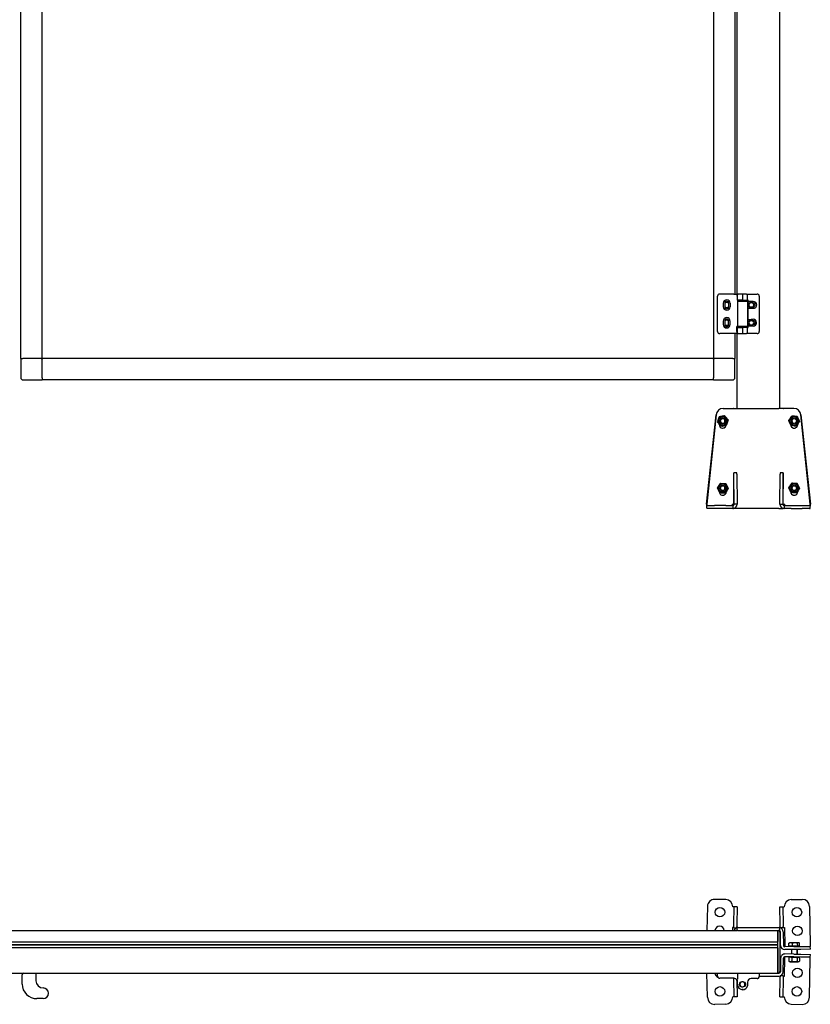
# Model space of a CAD drawing. Header units: millimetres. Extents: x 720 to 2934, y 1072 to 3829.
# Tile 2 of 3: x 1827 to 2934, y 1072 to 2450. Entities that reach past the tile are written whole.
import ezdxf

# ---------------------------------------------------------------- set-up
doc = ezdxf.new("R2010")
doc.units = ezdxf.units.MM
doc.header["$LTSCALE"] = 15
doc.layers.add('VISIBILE', color=7, linetype='Continuous', lineweight=30)
doc.layers.add('VISIBILE SOTTILE', color=4, linetype='Continuous', lineweight=20, true_color=0x00ffff)

msp = doc.modelspace()

# ---------------------------------------------------------------- linework, layer by layer
at = {"layer": 'VISIBILE'}
for p, q in [((2891.6, 1905.9), (2891.6, 3765.9)), ((1828.6, 1975.9), (1828.6, 3735.9)), ((2831.6, 2066.2), (2831.6, 3655.7)), ((2828.6, 3645.7), (2828.6, 2066.2)), ((2798.6, 2836.6), (2798.6, 1975.9)), ((1858.6, 1975.9), (1858.6, 2798.4)), ((2804.3, 2013.7), (2804.3, 2063.2)), ((2827.1, 2066.2), (2807.3, 2066.2)), ((2827.1, 2066.2), (2832.1, 2066.2)), ((2832.1, 2056.2), (2831.8, 2056.2)), ((2832.1, 2066.2), (2832.1, 2065.6)), ((2832.1, 2057.4), (2832.1, 2065.2)), ((2839.6, 2057.4), (2832.1, 2057.4)), ((2832.1, 2057.4), (2832.1, 2056.2)), ((2832.1, 2056.2), (2846.3, 2056.2)), ((2832.1, 2056.2), (2832.1, 2020.7)), ((2839.5, 2066.2), (2833.1, 2066.2)), ((2835.1, 2056.2), (2835.1, 2057.4)), ((2845, 2066.2), (2839.5, 2066.2)), ((2839.6, 2057.4), (2839.6, 2065.2)), ((2839.6, 2057.4), (2846.3, 2057.4)), ((2843.1, 2056.2), (2843.1, 2057.4)), ((2845, 2066.2), (2851.3, 2066.2)), ((2846.3, 2057.4), (2846.3, 2064.9)), ((2847.3, 2057.4), (2846.3, 2057.4)), ((2846.3, 2056.2), (2846.3, 2020.7)), ((2847.3, 2055.3), (2847.3, 2057.4)), ((2851.3, 2055.7), (2849.3, 2055.7)), ((2851.3, 2066.2), (2859.6, 2066.2)), ((2854.3, 2055.7), (2851.3, 2055.7)), ((2862.6, 2063.2), (2862.6, 2013.7)), ((2812.3, 2053.4), (2812.3, 2048.4)), ((2814.3, 2053.4), (2814.3, 2048.4)), ((2819.8, 2053.4), (2819.8, 2048.4)), ((2821.8, 2053.4), (2821.8, 2048.4)), ((2847.3, 2030.3), (2847.3, 2046.6)), ((2854.3, 2053.7), (2849.3, 2053.7)), ((2849.3, 2048.2), (2854.3, 2048.2)), ((2849.3, 2046.2), (2851.3, 2046.2)), ((2851.3, 2046.2), (2854.3, 2046.2)), ((2812.3, 2028.4), (2812.3, 2023.4)), ((2814.3, 2028.4), (2814.3, 2023.4)), ((2819.8, 2023.4), (2819.8, 2028.4)), ((2821.8, 2023.4), (2821.8, 2028.4)), ((2849.1, 2030.7), (2851.3, 2030.8)), ((2854.4, 2028.7), (2849.3, 2028.7)), ((2851.3, 2030.8), (2854.1, 2030.8)), ((2832.1, 2020.7), (2831.3, 2020.7)), ((2831.3, 2013.7), (2831.3, 2020.7)), ((2831.3, 2013.7), (2831.3, 2010.7)), ((2831.6, 1905.9), (2831.6, 2020.7)), ((2846.3, 2020.7), (2832.1, 2020.7)), ((2832.1, 2019.4), (2839.6, 2019.4)), ((2832.1, 2011.7), (2832.1, 2019.4)), ((2835.1, 2019.4), (2835.1, 2020.7)), ((2846.3, 2019.4), (2839.6, 2019.4)), ((2839.6, 2011.7), (2839.6, 2019.4)), ((2843.1, 2019.4), (2843.1, 2020.7)), ((2846.3, 2019.4), (2847.3, 2019.4)), ((2846.3, 2012), (2846.3, 2019.4)), ((2847.3, 2019.4), (2847.3, 2021.7)), ((2849.3, 2023.2), (2854.3, 2023.2)), ((2851.3, 2021.3), (2849.3, 2021.2)), ((2854.3, 2021.3), (2851.3, 2021.3)), ((2827.1, 2010.7), (2807.3, 2010.7)), ((2831.3, 2010.7), (2827.1, 2010.7)), ((2828.6, 2010.7), (2828.6, 1975.9)), ((2833.1, 2010.7), (2839.5, 2010.7)), ((2839.5, 2010.7), (2845, 2010.7)), ((2851.3, 2010.7), (2845, 2010.7)), ((2859.6, 2010.7), (2851.3, 2010.7)), ((1828.6, 1975.9), (1831.6, 1975.9)), ((1828.6, 1975.9), (1831.6, 1975.9)), ((1828.6, 1975.9), (1828.6, 1948.9)), ((1855.6, 1975.9), (1831.6, 1975.9)), ((1857.9, 1975.9), (1831.6, 1975.9)), ((1857.9, 1975.9), (1858.6, 1975.9)), ((1857.9, 1975.2), (1857.9, 1975.9)), ((1857.9, 1975.2), (1858.6, 1975.9)), ((1858.6, 1975.2), (1857.9, 1975.2)), ((2798.6, 1975.9), (1858.6, 1975.9)), ((1858.6, 1975.9), (1858.6, 1975.2)), ((1858.6, 1948.9), (1858.6, 1975.2)), ((1858.6, 1948.9), (1858.6, 1972.9)), ((2798.6, 1975.2), (2798.6, 1975.9)), ((2798.6, 1975.9), (2799.3, 1975.9)), ((2799.3, 1975.2), (2798.6, 1975.9)), ((2798.6, 1975.2), (2798.6, 1948.9)), ((2799.3, 1975.2), (2798.6, 1975.2)), ((2798.6, 1972.9), (2798.6, 1948.9)), ((2825.6, 1975.9), (2799.3, 1975.9)), ((2799.3, 1975.9), (2799.3, 1975.2)), ((2825.6, 1975.9), (2801.6, 1975.9)), ((2825.6, 1975.9), (2828.6, 1975.9)), ((2825.6, 1975.9), (2828.6, 1975.9)), ((2828.6, 1948.9), (2828.6, 1975.9)), ((1831.6, 1945.9), (1858.6, 1945.9)), ((1858.6, 1948.9), (1858.6, 1945.9)), ((1858.6, 1948.9), (1858.6, 1945.9)), ((2798.6, 1945.9), (1858.6, 1945.9)), ((2798.6, 1945.9), (2798.6, 1948.9)), ((2798.6, 1945.9), (2798.6, 1948.9)), ((2798.6, 1945.9), (2825.6, 1945.9)), ((2812.2, 1905.9), (2812.1, 1905.9)), ((2812.2, 1905.9), (2824.6, 1905.9)), ((2824.6, 1905.9), (2826.6, 1905.9)), ((2827, 1905.9), (2826.6, 1905.9)), ((2827, 1905.9), (2833, 1905.9)), ((2833, 1905.9), (2890.2, 1905.9)), ((2896.2, 1905.9), (2890.2, 1905.9)), ((2896.2, 1905.9), (2896.6, 1905.9)), ((2898.6, 1905.9), (2896.6, 1905.9)), ((2911, 1905.9), (2898.6, 1905.9)), ((2911.1, 1905.9), (2911, 1905.9)), ((2789, 1771.9), (2802.2, 1897)), ((2802.2, 1897), (2789.1, 1771.9)), ((2806.6, 1894.1), (2806.7, 1894.1)), ((2814, 1895.6), (2814.1, 1895.6)), ((2908.3, 1895.2), (2908.2, 1895.2)), ((2915.8, 1894.7), (2915.7, 1894.7)), ((2934.1, 1771.9), (2921, 1897)), ((2921, 1897), (2934.2, 1771.9)), ((2804.3, 1887), (2804.3, 1887)), ((2806.6, 1883.4), (2806.6, 1884.3)), ((2806.6, 1884.2), (2807, 1883.8)), ((2809.2, 1881.3), (2809.3, 1881.3)), ((2809.8, 1881.4), (2810.2, 1881.1)), ((2810.2, 1881.1), (2813.2, 1882.1)), ((2810.2, 1881.1), (2810.3, 1881.1)), ((2906.6, 1883.4), (2906.6, 1883.7)), ((2906.7, 1883.5), (2906.7, 1883.4)), ((2906.7, 1882.8), (2907.1, 1882.7)), ((2910.8, 1882), (2914.1, 1881.4)), ((2914.1, 1881.4), (2914, 1881.4)), ((2914.1, 1881.4), (2914.4, 1881.7)), ((2914.9, 1881.7), (2914.8, 1881.7)), ((2916.6, 1884.2), (2916.6, 1883.4)), ((2919.1, 1887.9), (2919, 1887.9)), ((2827.1, 1771.9), (2827.1, 1815.9)), ((2831.1, 1815.9), (2827.1, 1815.9)), ((2827.1, 1815.9), (2827.1, 1815.9)), ((2827.6, 1771.9), (2827.1, 1813.9)), ((2831.1, 1813.9), (2831.6, 1771.9)), ((2891.6, 1771.9), (2892, 1813.9)), ((2896.1, 1815.9), (2892.1, 1815.9)), ((2896, 1813.9), (2895.6, 1771.9)), ((2896.1, 1771.9), (2896.1, 1815.9)), ((2896.1, 1815.9), (2896.1, 1815.9)), ((2804.1, 1794.8), (2804.2, 1794.8)), ((2808.2, 1801.1), (2808.3, 1801.1)), ((2908.3, 1801.2), (2908.2, 1801.2)), ((2915.8, 1800.7), (2915.7, 1800.7)), ((2919.1, 1793.9), (2919, 1793.9)), ((2806.6, 1789.4), (2806.6, 1790)), ((2806.6, 1789.9), (2807.4, 1788.2)), ((2807.4, 1788.2), (2807.5, 1788.2)), ((2807.5, 1788.1), (2807.6, 1788.1)), ((2811.2, 1788), (2814.9, 1787.7)), ((2814.9, 1787.7), (2814.9, 1787.8)), ((2814.9, 1787.7), (2815, 1787.7)), ((2815, 1787.8), (2815.1, 1787.8)), ((2816.5, 1789.4), (2816.5, 1789.9)), ((2816.6, 1790), (2816.6, 1789.4)), ((2906.6, 1789.4), (2906.6, 1789.7)), ((2906.7, 1789.5), (2906.7, 1789.4)), ((2914.9, 1787.7), (2914.8, 1787.7)), ((2914.9, 1787.7), (2915.8, 1789.1)), ((2914.9, 1787.7), (2914.9, 1787.7)), ((2914.9, 1787.7), (2914.9, 1787.7)), ((2916.6, 1790.2), (2916.6, 1789.4)), ((2789, 1771.9), (2789.1, 1771.9)), ((2790.1, 1769.9), (2789.1, 1769.9)), ((2790.1, 1765.9), (2789.1, 1765.9)), ((2790.1, 1769.9), (2800.2, 1769.9)), ((2800.2, 1765.9), (2790.1, 1765.9)), ((2815.7, 1769.9), (2800.2, 1769.9)), ((2815.7, 1765.9), (2800.2, 1765.9)), ((2815.7, 1769.9), (2825.6, 1769.9)), ((2825.6, 1765.9), (2815.7, 1765.9)), ((2824.6, 1771.9), (2826.6, 1771.9)), ((2825.6, 1769.9), (2825.6, 1765.9)), ((2826.6, 1771.9), (2826.6, 1770.7)), ((2826.6, 1766), (2826.6, 1765.9)), ((2826.6, 1765.9), (2827, 1765.9)), ((2833, 1765.9), (2827, 1765.9)), ((2827.1, 1771.9), (2827.1, 1771.9)), ((2831.6, 1771.9), (2827.6, 1771.9)), ((2890.2, 1765.9), (2833, 1765.9)), ((2890.2, 1765.9), (2896.2, 1765.9)), ((2891.6, 1771.9), (2895.6, 1771.9)), ((2896.1, 1771.9), (2896.1, 1771.9)), ((2896.6, 1765.9), (2896.2, 1765.9)), ((2896.6, 1770.7), (2896.6, 1771.9)), ((2896.6, 1771.9), (2898.6, 1771.9)), ((2896.6, 1765.9), (2896.6, 1766)), ((2897.6, 1769.9), (2907.4, 1769.9)), ((2897.6, 1769.9), (2897.6, 1765.9)), ((2907.4, 1765.9), (2897.6, 1765.9)), ((2907.4, 1769.9), (2922.9, 1769.9)), ((2907.4, 1765.9), (2922.9, 1765.9)), ((2922.9, 1769.9), (2933.1, 1769.9)), ((2933.1, 1765.9), (2922.9, 1765.9)), ((2933.1, 1769.9), (2934.1, 1769.9)), ((2933.1, 1765.9), (2934.1, 1765.9)), ((2934.1, 1771.9), (2934.2, 1771.9)), ((2815.7, 1218.3), (2800.2, 1218.6)), ((2907.4, 1218.3), (2922.9, 1218.6)), ((2790.1, 1208.8), (2789.5, 1175.1)), ((2827.6, 1208.1), (2825.6, 1208.2)), ((2825.6, 1208.2), (2825.6, 1208.2)), ((2825.6, 1208.2), (2825.6, 1208.2)), ((2825.6, 1208.2), (2825.6, 1208.2)), ((2827.1, 1183.9), (2827.6, 1208.1)), ((2831.6, 1208), (2827.6, 1208.1)), ((2831.6, 1208), (2831.1, 1183.8)), ((2891.6, 1208), (2895.6, 1208.1)), ((2892, 1183.8), (2891.6, 1208)), ((2895.6, 1208.1), (2897.6, 1208.2)), ((2895.6, 1208.1), (2896, 1183.9)), ((2897.6, 1208.2), (2897.6, 1208.2)), ((2897.6, 1208.2), (2897.6, 1208.2)), ((2897.6, 1208.2), (2897.6, 1208.2)), ((2933.1, 1208.8), (2934.1, 1154.8)), ((822.6, 1175.1), (2831.6, 1175.1)), ((2825.1, 1179.1), (2825, 1175.1)), ((2827.1, 1179.1), (2825.1, 1179.1)), ((2825.1, 1179.1), (2825.1, 1179.1)), ((2825.1, 1179.1), (2825.1, 1179.1)), ((2825.1, 1179.1), (2825.1, 1179.1)), ((2827.1, 1180.4), (2827.1, 1183.9)), ((2827.1, 1178.9), (2827.1, 1180.4)), ((2827.1, 1178.9), (2831.1, 1178.9)), ((2831.1, 1183.8), (2831.1, 1180.3)), ((2831.1, 1178.9), (2831.1, 1180.3)), ((2832.6, 1179.1), (2831.6, 1179.1)), ((2831.6, 1175.1), (2831.6, 1179.1)), ((2832.6, 1175.1), (2831.6, 1175.1)), ((2832.6, 1179.1), (2890.6, 1179.1)), ((2832.6, 1175.1), (2890.6, 1175.1)), ((2888.6, 1172.6), (2888.6, 1175.1)), ((2888.6, 1175.1), (2888.6, 1172.6)), ((2888.6, 1172.6), (2888.6, 1159.6)), ((2888.6, 1117.6), (2888.6, 1172.6)), ((2891.6, 1179.1), (2890.6, 1179.1)), ((2891.6, 1175.1), (2890.6, 1175.1)), ((2891.6, 1175.1), (2891.6, 1179.1)), ((2891.6, 1172.6), (2891.6, 1173.1)), ((2891.6, 1172.6), (2891.6, 1117.6)), ((2892.1, 1180.3), (2892, 1183.8)), ((2892.1, 1178.9), (2892.1, 1180.3)), ((2896.1, 1178.9), (2892.1, 1178.9)), ((2892.6, 1154.1), (2892.2, 1173.2)), ((2896, 1183.9), (2896.1, 1180.4)), ((2896.1, 1178.9), (2896.1, 1180.4)), ((2896.1, 1179.1), (2898.1, 1179.1)), ((2896.2, 1173.2), (2896.6, 1154.1)), ((2898.1, 1179.1), (2898.1, 1179.1)), ((2898.1, 1179.1), (2898.1, 1179.1)), ((2898.1, 1179.1), (2898.1, 1179.1)), ((2898.1, 1179.1), (2898.6, 1154.2)), ((765.6, 1159.3), (2888.6, 1159.3)), ((765.6, 1155.3), (2888.6, 1155.3)), ((765.6, 1155.1), (2888.6, 1155.1)), ((765.6, 1154.9), (2888.6, 1154.9)), ((765.6, 1151), (2888.6, 1151)), ((2888.6, 1150.7), (2888.6, 1117.6)), ((2898.6, 1154.2), (2898.6, 1152.2)), ((2911, 1152.4), (2898.6, 1152.2)), ((2911.1, 1148.4), (2898.7, 1148.2)), ((2904.1, 1152.9), (2904, 1157)), ((2904.2, 1152.9), (2904.1, 1157)), ((2904.2, 1152.9), (2904.1, 1152.9)), ((2909.1, 1152.9), (2904.2, 1152.9)), ((2904.6, 1157.3), (2904.3, 1157.1)), ((2905, 1157.6), (2904.6, 1157.3)), ((2906.6, 1157.6), (2905, 1157.6)), ((2905.8, 1152.9), (2905.8, 1152.3)), ((2912.7, 1157.7), (2906.6, 1157.6)), ((2907.7, 1148.3), (2907.8, 1141.9)), ((2909.1, 1152.9), (2909, 1157.1)), ((2916.5, 1153.1), (2909.1, 1152.9)), ((2911, 1152.4), (2921, 1152.6)), ((2921, 1148.6), (2911.1, 1148.4)), ((2917.6, 1157.8), (2912.7, 1157.7)), ((2915.7, 1148.5), (2915.8, 1141.8)), ((2916.5, 1153.1), (2916.4, 1157.2)), ((2919, 1153.1), (2916.5, 1153.1)), ((2917.4, 1153.1), (2917.4, 1152.5)), ((2918, 1157.8), (2917.6, 1157.8)), ((2918, 1157.8), (2918.4, 1157.6)), ((2918.4, 1157.6), (2918.8, 1157.4)), ((2919, 1153.1), (2918.9, 1157.2)), ((2919.1, 1153.1), (2919, 1157.2)), ((2919.1, 1153.1), (2919, 1153.1)), ((2921, 1152.6), (2934.1, 1152.8)), ((2934.2, 1148.8), (2921, 1148.6)), ((2934.1, 1154.8), (2934.1, 1152.8)), ((2934.2, 1148.8), (2934.1, 1152.8)), ((2892.6, 1136.2), (2892.2, 1117.1)), ((2896.2, 1117), (2896.6, 1136.1)), ((2898.1, 1111.1), (2898.6, 1136.1)), ((2911, 1137.9), (2898.6, 1138.1)), ((2898.6, 1136.1), (2898.6, 1138.1)), ((2911.1, 1141.9), (2898.7, 1142.1)), ((2904.1, 1137), (2904, 1132.2)), ((2905.8, 1138), (2904.3, 1137.2)), ((2905.7, 1131.2), (2904.3, 1132)), ((2905.7, 1131.2), (2917.3, 1131)), ((2908.3, 1136.9), (2908.2, 1132.1)), ((2921, 1137.7), (2911, 1137.9)), ((2911.1, 1141.9), (2921, 1141.7)), ((2915.8, 1136.8), (2915.7, 1132)), ((2917.3, 1131), (2918.7, 1131.8)), ((2917.4, 1137.8), (2918.8, 1136.9)), ((2919.1, 1136.7), (2919, 1131.9)), ((2921, 1141.7), (2934.2, 1141.5)), ((2934.1, 1137.5), (2921, 1137.7)), ((2933.1, 1081.5), (2934.1, 1135.5)), ((2934.1, 1137.5), (2934.2, 1141.5)), ((2934.1, 1135.5), (2934.1, 1137.5)), ((2888.6, 1115.1), (2888.6, 1117.6)), ((2888.6, 1117.6), (2888.6, 1115.1)), ((2891.6, 1117.1), (2891.6, 1117.6)), ((765.6, 1115.1), (2888.6, 1115.1)), ((1830.6, 1100), (1830.6, 1113.1)), ((1848.9, 1114.1), (1849.9, 1115.1)), ((1849.9, 1115.1), (1849.9, 1104.6)), ((2790.1, 1081.5), (2789.5, 1115.1)), ((2804.3, 1111.1), (2804.3, 1115.1)), ((2827.1, 1108.1), (2807.3, 1108.1)), ((2827.1, 1106.4), (2827.1, 1108.1)), ((2827.6, 1082.1), (2827.1, 1106.4)), ((2831.2, 1106.1), (2831.6, 1082.2)), ((2832.1, 1115.1), (2832.1, 1109.4)), ((2832.1, 1109.4), (2832.1, 1106.8)), ((2832.1, 1099.6), (2832.1, 1106.1)), ((2859.6, 1107.6), (2851.3, 1107.6)), ((2862.6, 1115.1), (2862.6, 1110.6)), ((2862.6, 1111.1), (2890.2, 1111.1)), ((2888.6, 1115.1), (2889.6, 1115.1)), ((2889.6, 1115.1), (2890.2, 1115.1)), ((2891.6, 1082.2), (2892, 1106.4)), ((2892, 1106.4), (2892.1, 1109.9)), ((2896.1, 1111.3), (2892.1, 1111.4)), ((2892.1, 1111.4), (2892.1, 1109.9)), ((2896, 1106.4), (2895.6, 1082.1)), ((2896.1, 1109.8), (2896, 1106.4)), ((2896.1, 1111.3), (2896.1, 1109.8)), ((2896.1, 1111.2), (2898.1, 1111.1)), ((2898.1, 1111.1), (2898.1, 1111.1)), ((2898.1, 1111.1), (2898.1, 1111.1)), ((2898.1, 1111.1), (2898.1, 1111.1)), ((2846.3, 1102.6), (2846.3, 1099.2)), ((1859.9, 1079.6), (1851.2, 1079.6)), ((2827.6, 1082.1), (2825.6, 1082.1)), ((2825.6, 1082.1), (2825.6, 1082.1)), ((2825.6, 1082.1), (2825.6, 1082.1)), ((2825.6, 1082.1), (2825.6, 1082.1)), ((2831.6, 1082.2), (2827.6, 1082.1)), ((2891.6, 1082.2), (2895.6, 1082.1)), ((2895.6, 1082.1), (2897.6, 1082.1)), ((2897.6, 1082.1), (2897.6, 1082.1)), ((2897.6, 1082.1), (2897.6, 1082.1)), ((2897.6, 1082.1), (2897.6, 1082.1)), ((2815.7, 1071.9), (2800.2, 1071.6)), ((2907.4, 1071.9), (2922.9, 1071.6))]:
    msp.add_line(p, q, dxfattribs=at)
for centre, radius in [((2807.7, 1200.5), 6.6), ((2915.5, 1200.5), 6.6), ((2916, 1174.5), 6.6), ((2916, 1115.8), 6.6), ((2839.1, 1099.6), 4), ((2807.7, 1089.8), 6.6), ((2915.5, 1089.8), 6.6)]:
    msp.add_circle(centre, radius, dxfattribs=at)
for centre, radius, start, end in [((2807.3, 2063.2), 3, 90, 180), ((2817.1, 2053.4), 4.75, 0, 180), ((2817.1, 2053.4), 2.75, 0, 180), ((2817.1, 2050.9), 3.5, 38.2132, 141.7868), ((2833.1, 2065.2), 1, 90, 180), ((2849.3, 2050.9), 4.75, 114.9958, 128.0077), ((2854.3, 2050.9), 4.75, 270.0007, 90.0007), ((2859.6, 2063.2), 3, 0, 90), ((2817.1, 2048.4), 4.75, 180, 0), ((2817.1, 2050.9), 3.5, 218.2132, 321.7868), ((2817.1, 2048.4), 2.75, 180, 0), ((2849.3, 2050.9), 4.75, 231.9923, 245.0042), ((2849.3, 2050.9), 2.75, 90, 270), ((2851.6, 2050.9), 3.5, 128.2114, 231.785), ((2851.6, 2050.9), 3.5, 308.215, 51.7886), ((2854.3, 2050.9), 2.75, 270.0014, 89.4251), ((2817.1, 2028.4), 4.75, 0, 180), ((2817.1, 2028.4), 2.75, 0, 180), ((2817.1, 2025.9), 3.5, 38.2132, 141.7868), ((2849.2, 2026), 4.75, 114.2464, 127.1481), ((2849.3, 2025.9), 2.75, 89.9963, 270.0037), ((2851.6, 2025.9), 3.5, 128.218, 231.7915), ((2851.6, 2025.9), 3.5, 308.2085, 51.782), ((2854.2, 2026.1), 4.75, 271.0116, 91.0116), ((2854.3, 2025.9), 2.75, 270.0037, 89.0743), ((2807.3, 2013.7), 3, 180, 270), ((2817.1, 2023.4), 4.75, 180, 0), ((2817.1, 2025.9), 3.5, 218.2132, 321.7868), ((2817.1, 2023.4), 2.75, 180, 0), ((2849.2, 2026), 4.75, 232.8519, 245.7536), ((2859.6, 2013.7), 3, 270, 0), ((2833.1, 2011.7), 1, 180, 270), ((1831.6, 1948.9), 3, 180, 270), ((2825.6, 1948.9), 3, 270, 0), ((2800.1, 1208.6), 10, 89, 179), ((2815.6, 1208.3), 10, 359.0573, 89), ((2907.6, 1208.3), 10, 91, 180.9427), ((2923.1, 1208.6), 10, 1, 91), ((2807.2, 1174.5), 6.6, 5.6917, 174.3083), ((2833, 1173.1), 6, 103.1526, 160.5288), ((2889.6, 1173.1), 2, 0, 90), ((2890.2, 1173.1), 2, 1, 90), ((2890.2, 1173.1), 6, 1, 76.8462), ((2898.6, 1154.2), 6, 181, 271), ((2898.6, 1154.2), 2, 181, 271), ((2898.6, 1136.1), 6, 89, 179), ((2898.6, 1136.1), 2, 89, 179), ((2889.6, 1117.1), 2, 270, 0), ((2890.2, 1117.1), 2, 270, 359), ((2890.2, 1117.1), 6, 270, 359), ((1832.6, 1113.1), 2, 90, 180), ((1859.9, 1104.6), 10, 180, 269.9591), ((2807.2, 1115.8), 6.6, 185.6917, 247.6142), ((2807.3, 1111.1), 3, 180, 270), ((2827.1, 1103.1), 5, 22.6199, 90), ((2827.1, 1103.1), 5, 10.4052, 22.6199), ((2851.3, 1102.6), 5, 90, 180), ((2859.6, 1110.6), 3, 270, 0), ((1851, 1100), 20.4, 180, 270.6265), ((1859.9, 1087.1), 7.5, 270, 89.9591), ((2839.6, 1099.6), 7.5, 180, 270), ((2839.2, 1099.2), 7.1, 273.2296, 344.5919), ((2839.2, 1099.7), 7.1, 348.7434, 8.7283), ((1851.2, 1078.6), 1, 90, 90.6265), ((2800.1, 1081.6), 10, 181, 271), ((2815.6, 1081.9), 10, 271, 0.9427), ((2907.6, 1081.9), 10, 179.0573, 269), ((2923.1, 1081.6), 10, 269, 359)]:
    msp.add_arc(centre, radius, start, end, dxfattribs=at)
for centre, major_axis, ratio, start_param, end_param in [((2839.5, 2065.2), (0, -1), 0.028286, 1.570922, 3.141599), ((2839.5, 2011.7), (0, -1), 0.028286, 6.283179, 7.853856), ((2812.2, 1895.9), (0, 10), 0.999848, 0, 1.466077), ((2812.1, 1895.9), (0, 10), 0.999848, 0, 1.466077), ((2911, 1895.9), (0, 10), 0.999848, 4.817109, 6.283185), ((2911.1, 1895.9), (0, 10), 0.999848, 4.817109, 6.283185), ((2811.2, 1888.4), (0, 3.39), 0.999848, 3.349182, 6.075596), ((2911.9, 1888.4), (0, -3.39), 0.999848, 3.349182, 6.075596), ((2811.6, 1883.4), (0, -5), 0.999848, 4.712389, 7.72404), ((2811.5, 1883.4), (0, -5), 0.999848, 0.006982, 1.437905), ((2911.6, 1883.4), (0, -5), 0.999848, 4.712389, 7.853982), ((2911.7, 1883.4), (0, -5), 0.999848, 4.712389, 6.276203), ((2827.1, 1811.9), (0, 4), 0.017452, 5.235988, 6.283185), ((2831.1, 1811.9), (0, 4), 0.017452, 5.235988, 6.283185), ((2892.1, 1811.9), (0, 4), 0.017452, 0, 1.047197), ((2896.1, 1811.9), (0, 4), 0.017452, 0, 1.047198), ((2811.2, 1794.4), (0, 3.39), 0.999848, 3.349182, 6.075596), ((2911.9, 1794.4), (0, -3.39), 0.999848, 3.349182, 6.075596), ((2811.6, 1789.4), (0, -5), 0.999848, 4.712389, 7.853982), ((2811.5, 1789.4), (0, -5), 0.999848, 0.006982, 1.570796), ((2911.6, 1789.4), (0, -5), 0.999848, 4.712389, 7.853982), ((2911.7, 1789.4), (0, -5), 0.999848, 4.712389, 6.276203), ((2789.1, 1771.9), (0, -6), 0.017452, 4.712389, 6.283185), ((2789.1, 1771.9), (0, -2), 0.017452, 4.712389, 6.283185), ((2824.6, 1771.9), (0, -2), 0.017452, 4.712389, 6.283185), ((2825.1, 1771.9), (0, -2), 0.999848, 0, 1.570796), ((2825.6, 1771.9), (0, -6), 0.999848, 0.000254, 1.570796), ((2825.6, 1771.9), (0, -2), 0.999848, 0, 1.570796), ((2897.6, 1771.9), (0, -6), 0.999848, 4.712389, 6.282931), ((2897.6, 1771.9), (0, -2), 0.999848, 4.712389, 6.283185), ((2898.1, 1771.9), (0, -2), 0.999848, 4.712389, 6.283185), ((2898.6, 1771.9), (0, -2), 0.017452, 0, 1.570796), ((2934.1, 1771.9), (0, -6), 0.017452, 0, 1.570796), ((2934.1, 1771.9), (0, -2), 0.017452, 0, 1.570796), ((2839.5, 1093.1), (0.03, -1), 0.000032, 0.000007, 1.570684)]:
    msp.add_ellipse(centre, major_axis=major_axis, ratio=ratio, start_param=start_param, end_param=end_param, dxfattribs=at)
for centre, major_axis in [((2811.7, 1888.4), (0, -5.8)), ((2811.7, 1888.4), (0, -4)), ((2811.7, 1888.4), (0, -3.32)), ((2911.5, 1888.4), (0, -5.8)), ((2911.5, 1888.4), (0, -4)), ((2911.5, 1888.4), (0, -3.32)), ((2811.7, 1794.4), (0, -5.8)), ((2811.7, 1794.4), (0, -4)), ((2811.7, 1794.4), (0, -3.32)), ((2911.5, 1794.4), (0, -5.8)), ((2911.5, 1794.4), (0, -4)), ((2911.5, 1794.4), (0, -3.32))]:
    msp.add_ellipse(centre, major_axis=major_axis, ratio=0.999848, dxfattribs=at)
for points, knots in [([(2831.8, 2063.2), (2831.8, 2063.2), (2831.8, 2063.2), (2831.8, 2063.5), (2831.9, 2063.8), (2832, 2064.2), (2832, 2064.3), (2832.1, 2064.4)], [-0.00079, -0.00079, -0.00079, -0.00079, 0, 0, 0.1013592, 0.1013592, 0.1489796, 0.1489796, 0.1489796, 0.1489796]), ([(2845, 2066.2), (2845.2, 2066.2), (2845.4, 2066.2), (2845.6, 2066.1), (2845.8, 2066), (2846, 2065.8), (2846, 2065.7), (2846.2, 2065.4), (2846.2, 2065.3), (2846.3, 2065), (2846.3, 2065), (2846.3, 2064.9)], [0, 0, 0, 0, 0.0546807, 0.0546807, 0.106564, 0.106564, 0.1581499, 0.1581499, 0.2171658, 0.2171658, 0.2593864, 0.2593864, 0.2593864, 0.2593864]), ([(2849.3, 2055.7), (2849.1, 2055.7), (2849, 2055.7), (2848.5, 2055.7), (2848.1, 2055.6), (2847.6, 2055.4), (2847.4, 2055.3), (2847.3, 2055.3)], [-1.8524771, -1.8524771, -1.8524771, -1.8524771, -1.8116036, -1.8116036, -1.6792144, -1.6792144, -1.6023035, -1.6023035, -1.6023035, -1.6023035]), ([(2847.3, 2046.6), (2847.4, 2046.6), (2847.6, 2046.5), (2848.1, 2046.3), (2848.5, 2046.2), (2849, 2046.2), (2849.1, 2046.2), (2849.3, 2046.2)], [-3.5515084, -3.5515084, -3.5515084, -3.5515084, -3.4745975, -3.4745975, -3.3422083, -3.3422083, -3.3013223, -3.3013223, -3.3013223, -3.3013223]), ([(2847.3, 2030.3), (2847.4, 2030.4), (2847.6, 2030.5), (2848.1, 2030.6), (2848.5, 2030.7), (2848.9, 2030.7), (2849, 2030.7), (2849.1, 2030.7)], [1.5947664, 1.5947664, 1.5947664, 1.5947664, 1.6692297, 1.6692297, 1.8004404, 1.8004404, 1.8287691, 1.8287691, 1.8287691, 1.8287691]), ([(2849.3, 2021.2), (2849.2, 2021.2), (2849, 2021.3), (2848.5, 2021.3), (2848.1, 2021.4), (2847.6, 2021.5), (2847.4, 2021.6), (2847.3, 2021.7)], [3.2774849, 3.2774849, 3.2774849, 3.2774849, 3.3253237, 3.3253237, 3.4565344, 3.4565344, 3.5309977, 3.5309977, 3.5309977, 3.5309977]), ([(2846.3, 2012), (2846.3, 2011.8), (2846.2, 2011.4), (2845.9, 2011.1), (2845.8, 2011), (2845.5, 2010.8), (2845.4, 2010.7), (2845.2, 2010.7), (2845.1, 2010.7), (2845, 2010.7)], [0, 0, 0, 0, 0.1289724, 0.1289724, 0.1798408, 0.1798408, 0.2339204, 0.2339204, 0.2582532, 0.2582532, 0.2582532, 0.2582532]), ([(2831.8, 1105), (2831.8, 1105), (2831.8, 1105), (2831.8, 1105), (2831.9, 1104.9), (2832, 1104.9), (2832, 1104.9), (2832.1, 1105)], [-0.00079, -0.00079, -0.00079, -0.00079, 0, 0, 0.1013592, 0.1013592, 0.1489796, 0.1489796, 0.1489796, 0.1489796]), ([(2842.5, 1100.5), (2842.4, 1100.7), (2842.3, 1100.9), (2842.1, 1101.4), (2842, 1101.6), (2841.6, 1102.1), (2841.2, 1102.4), (2840.4, 1102.9), (2840, 1103), (2839.1, 1103.2), (2838.7, 1103.1), (2837.8, 1102.9), (2837.4, 1102.7), (2836.6, 1102.2), (2836.3, 1101.9), (2835.9, 1101.1), (2835.7, 1100.7), (2835.6, 1100), (2835.6, 1099.7), (2835.6, 1099.3), (2835.6, 1099), (2835.7, 1098.8)], [0.000001, 0.000001, 0.000001, 0.000001, 0.072892, 0.072892, 0.145679, 0.145679, 0.279312, 0.279312, 0.411914, 0.411914, 0.5449, 0.5449, 0.677849, 0.677849, 0.810906, 0.810906, 0.944641, 0.944641, 1.017023, 1.017023, 1.089555, 1.089555, 1.089555, 1.089555]), ([(2835.7, 1098.8), (2835.7, 1098.6), (2835.8, 1098.3), (2836, 1097.9), (2836.1, 1097.7), (2836.6, 1097.1), (2836.9, 1096.8), (2837.7, 1096.4), (2838.1, 1096.2), (2839, 1096.1), (2839.5, 1096.1), (2840.3, 1096.3), (2840.8, 1096.5), (2841.5, 1097.1), (2841.8, 1097.4), (2842.3, 1098.1), (2842.4, 1098.6), (2842.6, 1099.3), (2842.6, 1099.5), (2842.6, 1100), (2842.5, 1100.2), (2842.5, 1100.5)], [0.000001, 0.000001, 0.000001, 0.000001, 0.072707, 0.072707, 0.145261, 0.145261, 0.279316, 0.279316, 0.412691, 0.412691, 0.545957, 0.545957, 0.679261, 0.679261, 0.812179, 0.812179, 0.946132, 0.946132, 1.019092, 1.019092, 1.092158, 1.092158, 1.092158, 1.092158])]:
    msp.add_open_spline(points, degree=3, knots=knots, dxfattribs=at)
for points, weights in [([(2806.6, 1894.1), (2805.4, 1890.5), (2804.3, 1887)], [1, 1.15470053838, 1]), ([(2804.3, 1887), (2805.5, 1890.5), (2806.7, 1894.1)], [1, 1.15470053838, 1]), ([(2814, 1895.6), (2810.3, 1894.8), (2806.6, 1894.1)], [1, 1.15470053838, 1]), ([(2806.7, 1894.1), (2810.4, 1894.8), (2814.1, 1895.6)], [1, 1.15470053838, 1]), ([(2814.1, 1895.6), (2816.6, 1892.8), (2819, 1889.9)], [1, 1.15470053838, 1]), ([(2819, 1889.9), (2817.9, 1886.4), (2816.7, 1882.8)], [1, 1.15470053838, 1]), ([(2904, 1889), (2906.1, 1892.1), (2908.2, 1895.2)], [1, 1.15470053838, 1]), ([(2907.3, 1882.2), (2905.6, 1885.6), (2904, 1889)], [1, 1.15470053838, 1]), ([(2908.2, 1895.2), (2911.9, 1894.9), (2915.7, 1894.7)], [1, 1.15470053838, 1]), ([(2915.8, 1894.7), (2912, 1894.9), (2908.3, 1895.2)], [1, 1.15470053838, 1]), ([(2915.7, 1894.7), (2917.3, 1891.3), (2919, 1887.9)], [1, 1.15470053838, 1]), ([(2919.1, 1887.9), (2917.4, 1891.3), (2915.8, 1894.7)], [1, 1.15470053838, 1]), ([(2804.3, 1887), (2806.7, 1884.1), (2809.2, 1881.3)], [1, 1.15470053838, 1]), ([(2809.3, 1881.3), (2806.8, 1884.1), (2804.3, 1887)], [1, 1.15470053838, 1]), ([(2816.7, 1882.8), (2813, 1882.1), (2809.3, 1881.3)], [1, 1.15470053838, 1]), ([(2810.3, 1881.1), (2812, 1881.7), (2813.4, 1882.2)], [1, 1.03282830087, 1.0088682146]), ([(2906.7, 1882.7), (2906.9, 1882.7), (2907.1, 1882.7)], [1.00190401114, 1.00520673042, 1.00787056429]), ([(2914.8, 1881.7), (2911, 1882), (2907.3, 1882.2)], [1, 1.15470053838, 1]), ([(2910.7, 1882), (2912.2, 1881.7), (2914, 1881.4)], [1.0075045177, 1.03373297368, 1]), ([(2919, 1887.9), (2916.9, 1884.8), (2914.8, 1881.7)], [1, 1.15470053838, 1]), ([(2914.9, 1881.7), (2917, 1884.8), (2919.1, 1887.9)], [1, 1.15470053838, 1]), ([(2808.2, 1801.1), (2806.1, 1798), (2804.1, 1794.8)], [1, 1.15470053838, 1]), ([(2804.1, 1794.8), (2805.8, 1791.5), (2807.5, 1788.1)], [1, 1.15470053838, 1]), ([(2804.2, 1794.8), (2806.3, 1798), (2808.3, 1801.1)], [1, 1.15470053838, 1]), ([(2807.6, 1788.1), (2805.9, 1791.5), (2804.2, 1794.8)], [1, 1.15470053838, 1]), ([(2808.3, 1801.1), (2812, 1800.9), (2815.8, 1800.7)], [1, 1.15470053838, 1]), ([(2819.2, 1794.1), (2817.2, 1790.9), (2815.1, 1787.8)], [1, 1.15470053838, 1]), ([(2815.8, 1800.7), (2817.5, 1797.4), (2819.2, 1794.1)], [1, 1.15470053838, 1]), ([(2904, 1795), (2906.1, 1798.1), (2908.2, 1801.2)], [1, 1.15470053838, 1]), ([(2907.3, 1788.2), (2905.6, 1791.6), (2904, 1795)], [1, 1.15470053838, 1]), ([(2908.2, 1801.2), (2911.9, 1800.9), (2915.7, 1800.7)], [1, 1.15470053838, 1]), ([(2915.8, 1800.7), (2912, 1800.9), (2908.3, 1801.2)], [1, 1.15470053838, 1]), ([(2919, 1793.9), (2916.9, 1790.8), (2914.8, 1787.7)], [1, 1.15470053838, 1]), ([(2914.9, 1787.7), (2917, 1790.8), (2919.1, 1793.9)], [1, 1.15470053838, 1]), ([(2915.7, 1800.7), (2917.3, 1797.3), (2919, 1793.9)], [1, 1.15470053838, 1]), ([(2919.1, 1793.9), (2917.4, 1797.3), (2915.8, 1800.7)], [1, 1.15470053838, 1]), ([(2807.5, 1788.1), (2811.3, 1788), (2815, 1787.8)], [1, 1.15470053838, 1]), ([(2815.1, 1787.8), (2811.4, 1788), (2807.6, 1788.1)], [1, 1.15470053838, 1]), ([(2815, 1787.7), (2815, 1787.7), (2815, 1787.8)], [1, 1.00064946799, 1.00127670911]), ([(2914.8, 1787.7), (2911, 1788), (2907.3, 1788.2)], [1, 1.15470053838, 1]), ([(2904, 1157), (2904.2, 1157.1), (2904.3, 1157.1)], [1, 1.00531406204, 1.00914007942]), ([(2904.3, 1157.1), (2904.2, 1157.1), (2904, 1157)], [1.00818102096, 1.00466351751, 1]), ([(2906.6, 1157.6), (2905.4, 1157.6), (2904.1, 1157)], [1, 1.0379548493, 1]), ([(2904.1, 1157), (2904.4, 1157.2), (2904.6, 1157.3)], [1, 1.01430688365, 1.01782795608]), ([(2909, 1157.1), (2907.7, 1157.6), (2906.6, 1157.6)], [1, 1.0379548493, 1]), ([(2912.7, 1157.7), (2911, 1157.7), (2909, 1157.1)], [1, 1.0379548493, 1]), ([(2916.4, 1157.2), (2914.4, 1157.7), (2912.7, 1157.7)], [1, 1.0379548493, 1]), ([(2917.6, 1157.8), (2917.1, 1157.8), (2916.4, 1157.2)], [1, 1.0379548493, 1]), ([(2918.9, 1157.2), (2918.2, 1157.8), (2917.6, 1157.8)], [1, 1.0379548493, 1]), ([(2919, 1157.2), (2918.8, 1157.4), (2918.5, 1157.5)], [1, 1.00985711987, 1.01459432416]), ([(2904.3, 1132), (2904.1, 1132.1), (2904, 1132.2)], [1.01955305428, 1.01048749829, 1]), ([(2904, 1132.2), (2906.1, 1131.1), (2908.2, 1132.1)], [1, 1.15470053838, 1]), ([(2908.3, 1136.9), (2906.2, 1138.1), (2904.1, 1137)], [1, 1.15470053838, 1]), ([(2904.1, 1137), (2904.2, 1137.1), (2904.3, 1137.2)], [1, 1.0104874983, 1.01955305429]), ([(2908.2, 1132.1), (2911.9, 1131), (2915.7, 1132)], [1, 1.15470053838, 1]), ([(2915.8, 1136.8), (2912, 1137.9), (2908.3, 1136.9)], [1, 1.15470053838, 1]), ([(2915.7, 1132), (2917.3, 1130.9), (2919, 1131.9)], [1, 1.15470053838, 1]), ([(2919.1, 1136.7), (2917.4, 1137.9), (2915.8, 1136.8)], [1, 1.15470053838, 1])]:
    msp.add_rational_spline(points, weights, degree=2, dxfattribs=at)
msp.add_open_spline([(2846.3, 1099.2), (2846.3, 1098.6), (2846.2, 1098), (2846, 1097.3)], degree=3, dxfattribs=at)
at = {"layer": 'VISIBILE SOTTILE'}
for p, q in [((2908.3, 1148.3), (2908.4, 1141.9)), ((2915.2, 1141.8), (2915.1, 1148.4))]:
    msp.add_line(p, q, dxfattribs=at)

doc.saveas('drawing.dxf')
